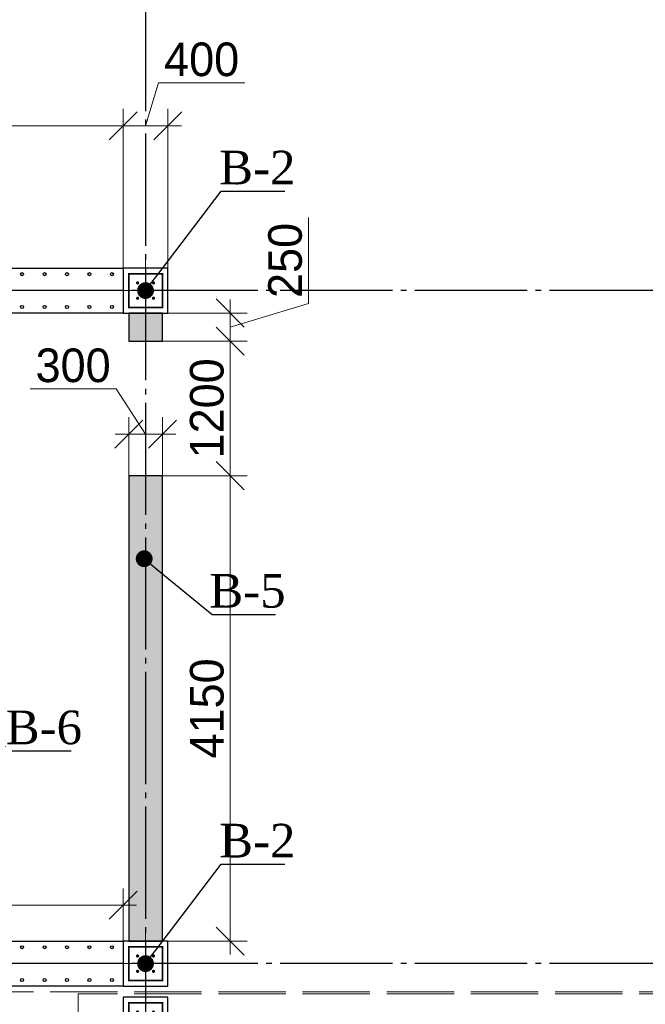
# Model space of a CAD drawing. Header units: millimetres. Extents: x -33345 to 4712671, y -3392 to 121473.
# Tile 176 of 256: x 943343 to 948919, y 70236 to 79013. Entities that reach past the tile are written whole.
import ezdxf
from ezdxf import colors
from ezdxf.entities.mleader import LeaderData, LeaderLine
from ezdxf.math import Vec2, Vec3

# ---------------------------------------------------------------- set-up
doc = ezdxf.new("R2010")
doc.units = ezdxf.units.MM
for name, pattern in [('ACAD_ISO02W100', [15, 12, -3]), ('CENTER2', [28.575, 19.05, -3.175, 3.175, -3.175]), ('ГОСТ 2.303 5', [24, 20, -1.5, 1, -1.5])]:
    doc.linetypes.add(name, pattern=pattern)
for name, color, linetype in [('00-Axes', 1, 'CENTER2'), ('HA', 9, 'Continuous'), ('Штриховка', 7, 'Continuous')]:
    doc.layers.add(name, color=color, linetype=linetype)
for name, color, linetype, lineweight in [('A _Devor rtt', 176, 'Continuous', 30), ('doors', 250, 'Continuous', 5), ('армирование', 150, 'Continuous', 50)]:
    doc.layers.add(name, color=color, linetype=linetype, lineweight=lineweight)
doc.styles.add('RUS text aehalf', font='aehalf.shx', dxfattribs={"width": 0.7, "oblique": 15})
doc.styles.add('Times New Roman', font='times.ttf')
doc.styles.add('X-U-RW-01$0$StyleROMANS', font='GOTHIC.TTF')
doc.dimstyles.new('RUS м100', dxfattribs={"dimscale": 0, "dimtxt": 250, "dimasz": 100, "dimexe": 100, "dimexo": 0, "dimgap": 70, "dimtad": 1, "dimdec": 0, "dimdsep": 46, "dimtxsty": 'RUS text aehalf', "dimblk": 'OBLIQUE', "dimcen": 0.09, "dimdle": 100, "dimclrd": 256, "dimclre": 256, "dimclrt": 256, "dimadec": 1, "dimazin": 2, "dimtfac": 1, "dimtdec": 0, "dimtofl": 0, "dimtmove": 0, "dimatfit": 3, "dimldrblk": 'OBLIQUE', "dimfxl": 300, "dimtolj": 1, "dimtzin": 0, "dimlwd": -1, "dimlwe": -1, "dimarcsym": 0})

# ---------------------------------------------------------------- blocks, each defined once
blk = doc.blocks.new('gfffggfsre')
at = {"layer": '00-Axes', "color": 251, "linetype": 'ГОСТ 2.303 5', "ltscale": 50, "true_color": 0x636466}
for points in [[(19727, 16269.4), (19727, -5825.8)], [(42327, 10069.4), (-21034.5, 10069.4)], [(42327, 4069.4), (-21034.5, 4069.4)]]:
    blk.add_lwpolyline(points, dxfattribs=at)
blk = doc.blocks.new('column')
at = {"lineweight": 0}
for points in [[(-68.3, 56, -1), (-68.3, 86, -1)], [(68.3, 56, 1), (68.3, 86, 1)], [(-68.3, -56, 1), (-68.3, -86, 1)], [(68.3, -56, -1), (68.3, -86, -1)]]:
    blk.add_hatch(color=0, dxfattribs=at).paths.add_polyline_path(points)
at = {"color": 0, "lineweight": 0}
for p, q in [((0, 300), (0, -300)), ((300, 0), (-300, 0))]:
    blk.add_line(p, q, dxfattribs=at)
at = {"lineweight": 30}
blk.add_lwpolyline([(-200, 200), (200, 200), (200, -200), (-200, -200)], close=True, dxfattribs=at)
at = {"color": 0, "lineweight": 0, "const_width": 15}
blk.add_lwpolyline([(150, -150), (150, 150), (-150, 150), (-150, -150)], close=True, dxfattribs=at)
blk = doc.blocks.new('_Dot')
at = {"color": 0, "linetype": 'ByBlock', "lineweight": -2}
blk.add_line((-0.5, 0), (-1, 0), dxfattribs=at)
at = {"color": 0, "linetype": 'ByBlock', "const_width": 0.5}
blk.add_lwpolyline([(-0.25, 0, 1), (0.25, 0, 1)], format="xyb", close=True, dxfattribs=at)
blk = doc.blocks.new('*U1109')
at = {"layer": 'армирование', "color": 1, "lineweight": 30, "ltscale": 4}
for centre in [(0, 146.2), (0, -146.2)]:
    blk.add_circle(centre, 13.5, dxfattribs=at)
blk = doc.blocks.new('*U1110')
at = {"color": 0, "linetype": 'ByBlock', "lineweight": -2, "transparency": 16777216}
for p in [(0, 0), (200, 0), (400, 0), (600, 0), (800, 0), (1000, 0), (1200, 0), (1400, 0), (1600, 0), (1800, 0), (2000, 0), (2200, 0), (2400, 0), (2600, 0), (2800, 0), (3000, 0), (3200, 0), (3400, 0), (3600, 0), (3800, 0), (4000, 0), (4200, 0), (4400, 0), (4600, 0), (4800, 0), (5000, 0), (5200, 0), (5400, 0)]:
    blk.add_blockref('*U1109', p, dxfattribs=at)
blk = doc.blocks.new('_Oblique')
at = {"color": 0, "linetype": 'ByBlock', "lineweight": -2}
blk.add_line((-0.5, -0.5), (0.5, 0.5), dxfattribs=at)
blk = doc.blocks.new('*D2826')
at = {"layer": 'Defpoints', "color": 0, "ltscale": 100, "transparency": 16777216}
for p in [(944664.5, 76398.1), (944614.5, 76148.1), (945219.9, 76148.1)]:
    blk.add_point(p, dxfattribs=at)
at = {"layer": 'doors', "ltscale": 100, "transparency": 16777216}
for p, q in [((945917.5, 76482.4), (945917.5, 77250.9)), ((945219.9, 76518.1), (945219.9, 76028.1)), ((945219.9, 76273.1), (945917.5, 76482.4)), ((944664.5, 76398.1), (945369.9, 76398.1)), ((944614.5, 76148.1), (945369.9, 76148.1))]:
    blk.add_line(p, q, dxfattribs=at)
at = {"layer": 'doors', "ltscale": 100, "transparency": 16777216, "xscale": 250, "yscale": 250, "zscale": 250}
for p, rotation in [((945219.9, 76398.1), 90), ((945219.9, 76148.1), 270)]:
    blk.add_blockref('_Oblique', p, dxfattribs=dict(at, rotation=rotation))
at = {"layer": 'doors', "lineweight": 13, "ltscale": 100, "transparency": 16777216, "insert": (945710, 76866.7), "char_height": 300, "attachment_point": 5, "rotation": 90, "style": 'X-U-RW-01$0$StyleROMANS'}
blk.add_mtext('\\A1;250', dxfattribs=at)
blk = doc.blocks.new('*D2827')
at = {"layer": 'Defpoints', "color": 0, "ltscale": 100, "transparency": 16777216}
for p in [(944614.5, 76148.1), (944614.5, 74948.1), (945219.9, 74948.1)]:
    blk.add_point(p, dxfattribs=at)
at = {"layer": 'doors', "ltscale": 100, "transparency": 16777216}
for p, q in [((945219.9, 76268.1), (945219.9, 74828.1)), ((944614.5, 76148.1), (945369.9, 76148.1)), ((944614.5, 74948.1), (945369.9, 74948.1))]:
    blk.add_line(p, q, dxfattribs=at)
at = {"layer": 'doors', "ltscale": 100, "transparency": 16777216, "xscale": 250, "yscale": 250, "zscale": 250}
for p, rotation in [((945219.9, 76148.1), 90), ((945219.9, 74948.1), 270)]:
    blk.add_blockref('_Oblique', p, dxfattribs=dict(at, rotation=rotation))
at = {"layer": 'doors', "lineweight": 13, "ltscale": 100, "transparency": 16777216, "insert": (945012.3, 75548.1), "char_height": 300, "attachment_point": 5, "rotation": 90, "style": 'X-U-RW-01$0$StyleROMANS'}
blk.add_mtext('\\A1;1200', dxfattribs=at)
blk = doc.blocks.new('*D2828')
at = {"layer": 'Defpoints', "color": 0, "ltscale": 100, "transparency": 16777216}
for p in [(944614.5, 74948.1), (944616.7, 70798.1), (945219.9, 70798.1)]:
    blk.add_point(p, dxfattribs=at)
at = {"layer": 'doors', "ltscale": 100, "transparency": 16777216}
for p, q in [((945219.9, 75068.1), (945219.9, 70678.1)), ((944614.5, 74948.1), (945369.9, 74948.1)), ((944616.7, 70798.1), (945369.9, 70798.1))]:
    blk.add_line(p, q, dxfattribs=at)
at = {"layer": 'doors', "ltscale": 100, "transparency": 16777216, "xscale": 250, "yscale": 250, "zscale": 250}
for p, rotation in [((945219.9, 74948.1), 90), ((945219.9, 70798.1), 270)]:
    blk.add_blockref('_Oblique', p, dxfattribs=dict(at, rotation=rotation))
at = {"layer": 'doors', "lineweight": 13, "ltscale": 100, "transparency": 16777216, "insert": (945012.3, 72873.1), "char_height": 300, "attachment_point": 5, "rotation": 90, "style": 'X-U-RW-01$0$StyleROMANS'}
blk.add_mtext('\\A1;4150', dxfattribs=at)
blk = doc.blocks.new('*D1263')
at = {"layer": 'Defpoints', "color": 0, "ltscale": 100, "transparency": 16777216}
for p in [(944264.5, 71118.7), (938664.5, 70798.1), (944264.5, 70798.1)]:
    blk.add_point(p, dxfattribs=at)
at = {"layer": 'doors', "ltscale": 100, "transparency": 16777216}
for p, q in [((938664.5, 70798.1), (938664.5, 71268.7)), ((944264.5, 70798.1), (944264.5, 71268.7)), ((938544.5, 71118.7), (944384.5, 71118.7))]:
    blk.add_line(p, q, dxfattribs=at)
at = {"layer": 'doors', "ltscale": 100, "transparency": 16777216, "xscale": 250, "yscale": 250, "zscale": 250, "rotation": 180}
blk.add_blockref('_Oblique', (938664.5, 71118.7), dxfattribs=at)
at = {"layer": 'doors', "ltscale": 100, "transparency": 16777216, "xscale": 250, "yscale": 250, "zscale": 250}
blk.add_blockref('_Oblique', (944264.5, 71118.7), dxfattribs=at)
at = {"layer": 'doors', "lineweight": 13, "ltscale": 100, "transparency": 16777216, "insert": (941464.5, 71326.2), "char_height": 300, "attachment_point": 5, "style": 'X-U-RW-01$0$StyleROMANS'}
blk.add_mtext('\\A1;5600', dxfattribs=at)
blk = doc.blocks.new('*D2829')
at = {"layer": 'Defpoints', "color": 0, "ltscale": 100, "transparency": 16777216}
for p in [(944314.5, 75319.1), (944314.5, 74521.2), (944614.5, 74521.2)]:
    blk.add_point(p, dxfattribs=at)
at = {"layer": 'doors', "ltscale": 100, "transparency": 16777216}
for p, q in [((944202.2, 75722.2), (943435.9, 75722.2)), ((944464.5, 75319.1), (944202.2, 75722.2)), ((944314.5, 74521.2), (944314.5, 75469.1)), ((944614.5, 74521.2), (944614.5, 75469.1)), ((944734.5, 75319.1), (944194.5, 75319.1))]:
    blk.add_line(p, q, dxfattribs=at)
at = {"layer": 'doors', "ltscale": 100, "transparency": 16777216, "xscale": 250, "yscale": 250, "zscale": 250, "rotation": 180}
blk.add_blockref('_Oblique', (944314.5, 75319.1), dxfattribs=at)
at = {"layer": 'doors', "ltscale": 100, "transparency": 16777216, "xscale": 250, "yscale": 250, "zscale": 250}
blk.add_blockref('_Oblique', (944614.5, 75319.1), dxfattribs=at)
at = {"layer": 'doors', "lineweight": 13, "ltscale": 100, "transparency": 16777216, "insert": (943819.1, 75929.8), "char_height": 300, "attachment_point": 5, "style": 'X-U-RW-01$0$StyleROMANS'}
blk.add_mtext('\\A1;300', dxfattribs=at)
blk = doc.blocks.new('*D2852')
at = {"layer": 'Defpoints', "color": 0, "ltscale": 100, "transparency": 16777216}
for p in [(944264.5, 78067.3), (938664.5, 76798.1), (944264.5, 76798.1)]:
    blk.add_point(p, dxfattribs=at)
at = {"layer": 'doors', "ltscale": 100, "transparency": 16777216}
for p, q in [((938664.5, 76798.1), (938664.5, 78217.3)), ((944264.5, 76798.1), (944264.5, 78217.3)), ((938544.5, 78067.3), (944384.5, 78067.3))]:
    blk.add_line(p, q, dxfattribs=at)
at = {"layer": 'doors', "ltscale": 100, "transparency": 16777216, "xscale": 250, "yscale": 250, "zscale": 250, "rotation": 180}
blk.add_blockref('_Oblique', (938664.5, 78067.3), dxfattribs=at)
at = {"layer": 'doors', "ltscale": 100, "transparency": 16777216, "xscale": 250, "yscale": 250, "zscale": 250}
blk.add_blockref('_Oblique', (944264.5, 78067.3), dxfattribs=at)
at = {"layer": 'doors', "lineweight": 13, "ltscale": 100, "transparency": 16777216, "insert": (941464.5, 78274.9), "char_height": 300, "attachment_point": 5, "style": 'X-U-RW-01$0$StyleROMANS'}
blk.add_mtext('\\A1;5600', dxfattribs=at)
blk = doc.blocks.new('*D2853')
at = {"layer": 'Defpoints', "color": 0, "ltscale": 100, "transparency": 16777216}
for p in [(944664.5, 78067.3), (944264.5, 76798.1), (944664.5, 76798.1)]:
    blk.add_point(p, dxfattribs=at)
at = {"layer": 'doors', "ltscale": 100, "transparency": 16777216}
for p, q in [((944464.5, 78067.3), (944579.3, 78449.9)), ((944579.3, 78449.9), (945349.6, 78449.9)), ((944264.5, 76798.1), (944264.5, 78217.3)), ((944664.5, 76798.1), (944664.5, 78217.3)), ((944144.5, 78067.3), (944784.5, 78067.3))]:
    blk.add_line(p, q, dxfattribs=at)
at = {"layer": 'doors', "ltscale": 100, "transparency": 16777216, "xscale": 250, "yscale": 250, "zscale": 250, "rotation": 180}
blk.add_blockref('_Oblique', (944264.5, 78067.3), dxfattribs=at)
at = {"layer": 'doors', "ltscale": 100, "transparency": 16777216, "xscale": 250, "yscale": 250, "zscale": 250}
blk.add_blockref('_Oblique', (944664.5, 78067.3), dxfattribs=at)
at = {"layer": 'doors', "lineweight": 13, "ltscale": 100, "transparency": 16777216, "insert": (944964.5, 78657.4), "char_height": 300, "attachment_point": 5, "style": 'X-U-RW-01$0$StyleROMANS'}
blk.add_mtext('\\A1;400', dxfattribs=at)
blk = doc.blocks.new('*U1115')
at = {"layer": 'армирование', "color": 1, "lineweight": 30, "ltscale": 4}
for centre in [(0, 146.2), (0, -146.2)]:
    blk.add_circle(centre, 13.5, dxfattribs=at)
blk = doc.blocks.new('*U1116')
at = {"color": 0, "linetype": 'ByBlock', "lineweight": -2, "transparency": 16777216}
for p in [(0, 0), (200, 0), (400, 0), (600, 0), (800, 0), (1000, 0), (1200, 0), (1400, 0), (1600, 0), (1800, 0), (2000, 0), (2200, 0), (2400, 0), (2600, 0), (2800, 0), (3000, 0), (3200, 0), (3400, 0), (3600, 0), (3800, 0), (4000, 0), (4200, 0), (4400, 0), (4600, 0), (4800, 0), (5000, 0), (5200, 0), (5400, 0)]:
    blk.add_blockref('*U1115', p, dxfattribs=at)

msp = doc.modelspace()

# ---------------------------------------------------------------- hatches: boundary and pattern name
at = {"layer": 'Штриховка', "lineweight": 13, "ltscale": 100, "true_color": 0x991b1e}
h = msp.add_hatch(dxfattribs=at)
h.set_pattern_fill('AR-SAND', color=244, scale=2)
h.set_pattern_definition([(37.5, (44817632.49, -22640276.79), (-3.20006259, 97.88264747), [0, -77.216, 0, -86.36, 0, -82.55]), (7.5, (44817632.49, -22640276.79), (89.90465663, 143.3650201), [0, -41.656, 0, -69.596, 0, -26.67]), (327.5, (44817570.005, -22640276.79), (158.19847405, 0.28743694), [0, -25.4, 0, -91.44, 0, -119.38]), (317.5, (44817570, -22640276.79), (152.7112905, 44.58586465), [0, -12.7, 0, -59.944, 0, -68.58])])
h.paths.add_polyline_path([(931614.523, 76398.107), (931314.523, 76398.107), (931314.523, 70798.107), (931614.523, 70798.107)])
h.paths.add_polyline_path([(925664.523, 70398.107), (931264.523, 70398.107), (931264.523, 70698.107), (925664.523, 70698.107)])
h.paths.add_polyline_path([(944314.523, 74948.107), (944314.523, 70798.107), (944614.523, 70798.107), (944614.523, 74948.107)])
h.paths.add_polyline_path([(944614.523, 76148.107), (944614.523, 76398.107), (944314.523, 76398.107), (944314.523, 76148.107)])
h.paths.add_polyline_path([(952114.523, 70698.107), (954664.523, 70698.107), (954664.523, 70398.107), (952114.523, 70398.107)])
h.paths.add_polyline_path([(954714.523, 71848.107), (954714.523, 70798.107), (955014.523, 70798.107), (955014.523, 71848.107)])
h.paths.add_polyline_path([(955014.523, 75348.107), (955014.523, 76398.107), (954714.523, 76398.107), (954714.523, 75348.107)])
h.paths.add_polyline_path([(950664.523, 82798.107), (954664.523, 82798.107), (954664.523, 82498.107), (950664.523, 82498.107)])
h.paths.add_polyline_path([(925264.523, 82498.107), (925264.523, 82798.107), (919664.523, 82798.107), (919664.523, 82498.107)])
h.paths.add_polyline_path([(913614.523, 75348.107), (913614.523, 76398.107), (913314.523, 76398.107), (913314.523, 75348.107)])
h.paths.add_polyline_path([(913314.523, 71848.107), (913314.523, 70798.107), (913614.523, 70798.107), (913614.523, 71848.107)])

# ---------------------------------------------------------------- linework, layer by layer
at = {"color": 5, "linetype": 'ACAD_ISO02W100', "lineweight": 15, "ltscale": 50}
for points in [[(906864.523, 70348.107), (906864.523, 83198.107), (967464.523, 83198.107), (967464.523, 70348.107)], [(967464.523, 70328.107), (943864.523, 70328.107), (943864.523, 67398.107), (943864.523, 67398.107), (943864.523, 63998.107), (967464.523, 63998.107)]]:
    msp.add_lwpolyline(points, close=True, dxfattribs=at)
at = {"layer": 'A _Devor rtt', "color": 244, "lineweight": 30, "ltscale": 10, "true_color": 0x991b1e}
for points in [[(944614.523, 76148.107), (944614.523, 76398.107), (944314.523, 76398.107), (944314.523, 76148.107), (944614.523, 76148.107)], [(944314.523, 74948.107), (944314.523, 70798.107), (944614.523, 70798.107), (944614.523, 74948.107), (944314.523, 74948.107)]]:
    msp.add_lwpolyline(points, dxfattribs=at)
at = {"layer": 'HA', "color": 250, "lineweight": 30, "ltscale": 100}
for points in [[(938664.523, 76798.107), (944264.523, 76798.107), (944264.523, 76398.107), (938664.523, 76398.107)], [(938664.523, 70398.107), (938664.523, 70798.107), (944264.523, 70798.107), (944264.523, 70398.107)]]:
    msp.add_lwpolyline(points, close=True, dxfattribs=at)

# ---------------------------------------------------------------- block references
at = {"color": 244, "lineweight": 50, "true_color": 0x991b1e}
msp.add_blockref('gfffggfsre', (924737.559, 66528.7), dxfattribs=at)
at = {"xscale": -1, "rotation": 270}
for p in [(944464.523, 76598.107), (944464.523, 70598.107), (944464.523, 70098.107)]:
    msp.add_blockref('column', p, dxfattribs=at)
at = {"color": 0, "lineweight": 13}
for name, p in [('*U1110', (938764.523, 76598.107)), ('*U1116', (938764.523, 70598.107))]:
    msp.add_blockref(name, p, dxfattribs=at)

# ---------------------------------------------------------------- dimensions: what is measured, and where the dimension line sits
at = {"layer": 'doors', "color": 0, "lineweight": 13, "ltscale": 100}
for base, p1, p2, picture, middle in [((944664.523, 78067.322), (944264.523, 76798.107), (944664.523, 76798.107), '*D2853', (944629.287, 78657.413)), ((944264.523, 78067.322), (938664.523, 76798.107), (944264.523, 76798.107), '*D2852', (941464.523, 78274.868)), ((944264.523, 71118.703), (938664.523, 70798.107), (944264.523, 70798.107), '*D1263', (941464.523, 71326.249))]:
    dim = msp.add_linear_dim(base=base, p1=p1, p2=p2, dimstyle='RUS м100', override={"dimscale": 1, "dimtxt": 300, "dimasz": 250, "dimexe": 150, "dimgap": 50, "dimtxsty": 'X-U-RW-01$0$StyleROMANS', "dimdle": 120, "dimtmove": 1}, dxfattribs=at)
    dim.commit()
    dim.dimension.update_dxf_attribs({"geometry": picture, "text_midpoint": middle})
for base, p1, p2, picture, middle in [((945219.892, 76148.107), (944664.523, 76398.107), (944614.523, 76148.107), '*D2826', (945709.984, 76532.398)), ((945219.892, 74948.107), (944614.523, 76148.107), (944614.523, 74948.107), '*D2827', (945012.346, 75548.107)), ((945219.892, 70798.107), (944614.523, 74948.107), (944616.721, 70798.107), '*D2828', (945012.346, 72873.107))]:
    dim = msp.add_linear_dim(base=base, p1=p1, p2=p2, angle=90, dimstyle='RUS м100', override={"dimscale": 1, "dimtxt": 300, "dimasz": 250, "dimexe": 150, "dimgap": 50, "dimtxsty": 'X-U-RW-01$0$StyleROMANS', "dimdle": 120, "dimtmove": 1}, dxfattribs=at)
    dim.commit()
    dim.dimension.update_dxf_attribs({"geometry": picture, "text_midpoint": middle})
dim = msp.add_linear_dim(base=(944314.523, 75319.098), p1=(944614.523, 74521.177), p2=(944314.523, 74521.177), dimstyle='RUS м100', override={"dimscale": 1, "dimtxt": 300, "dimasz": 250, "dimexe": 150, "dimgap": 50, "dimtxsty": 'X-U-RW-01$0$StyleROMANS', "dimdle": 120, "dimtmove": 1}, dxfattribs=at)
dim.commit()
dim.dimension.update_dxf_attribs({"geometry": '*D2829', "text_midpoint": (944152.2, 75722.205), "dimtype": 160})

# ---------------------------------------------------------------- leaders
ml = msp.add_multileader_mtext('Standard')
ml.set_content('\\pxt11;В-2', color=256, style='Times New Roman')
ml.set_leader_properties()
ml.set_arrow_properties(name='DOT')
ml.build(insert=Vec2(0, 0))
ml.multileader.update_dxf_attribs({"has_dogleg": 0, "text_left_attachment_type": 6, "text_right_attachment_type": 6, "dogleg_length": 0.36, "arrow_head_size": 150})
ctx = ml.context
ctx.base_point, ctx.char_height, ctx.arrow_head_size, ctx.plane_origin = Vec3(945139.276, 77484.786), 300, 150, Vec3(941529.503, 72988.692)
ctx.left_attachment, ctx.right_attachment, ctx.text_align_type = 6, 6, 1
notes = []
notes.append((ctx, [(0, (1, 1, 0), (945138.916, 77484.786), (1, 0), 0.36, [(1, [(944464.523, 76598.107)], 0, [])])]))
ctx.mtext.insert, ctx.mtext.width, ctx.mtext.alignment, ctx.mtext.flow_direction = Vec3(945460.634, 77844.786), 558.68226, 2, 5
ml = msp.add_multileader_mtext('Standard')
ml.set_content('\\pxt11;В-5', color=256, style='Times New Roman')
ml.set_leader_properties()
ml.set_arrow_properties(name='DOT')
ml.build(insert=Vec2(0, 0))
ml.multileader.update_dxf_attribs({"has_dogleg": 0, "text_left_attachment_type": 6, "text_right_attachment_type": 6, "dogleg_length": 0.36, "arrow_head_size": 150})
ctx = ml.context
ctx.base_point, ctx.char_height, ctx.arrow_head_size, ctx.plane_origin = Vec3(945057.21, 73711.695), 300, 150, Vec3(941517.62, 77816.945)
ctx.left_attachment, ctx.right_attachment, ctx.text_align_type = 6, 6, 1
notes.append((ctx, [(0, (1, 1, 0), (945056.85, 73711.695), (1, 0), 0.36, [(1, [(944452.641, 74207.53)], 0, [])])]))
ctx.mtext.insert, ctx.mtext.width, ctx.mtext.alignment, ctx.mtext.flow_direction = Vec3(945373.161, 74071.695), 558.68226, 2, 5
ml = msp.add_multileader_mtext('Standard')
ml.set_content('\\pxt11;В-6', color=256, style='Times New Roman')
ml.set_leader_properties()
ml.set_arrow_properties(name='DOT')
ml.build(insert=Vec2(0, 0))
ml.multileader.update_dxf_attribs({"has_dogleg": 0, "text_left_attachment_type": 6, "text_right_attachment_type": 6, "dogleg_length": 0.36, "arrow_head_size": 150})
ctx = ml.context
ctx.base_point, ctx.char_height, ctx.arrow_head_size, ctx.plane_origin = Vec3(943236.637, 72494.261), 300, 150, Vec3(939626.863, 76990.355)
ctx.left_attachment, ctx.right_attachment, ctx.text_align_type = 6, 6, 1
notes.append((ctx, [(0, (1, 1, 0), (943236.277, 72494.261), (1, 0), 0.36, [(1, [(942561.884, 73380.939)], 0, [])])]))
ctx.mtext.insert, ctx.mtext.width, ctx.mtext.alignment, ctx.mtext.flow_direction = Vec3(943558.644, 72854.261), 558.68226, 2, 5
ml = msp.add_multileader_mtext('Standard')
ml.set_content('\\pxt11;В-2', color=256, style='Times New Roman')
ml.set_leader_properties()
ml.set_arrow_properties(name='DOT')
ml.build(insert=Vec2(0, 0))
ml.multileader.update_dxf_attribs({"has_dogleg": 0, "text_left_attachment_type": 6, "text_right_attachment_type": 6, "dogleg_length": 0.36, "arrow_head_size": 150})
ctx = ml.context
ctx.base_point, ctx.char_height, ctx.arrow_head_size, ctx.plane_origin = Vec3(945139.276, 71484.786), 300, 150, Vec3(941529.503, 66988.692)
ctx.left_attachment, ctx.right_attachment, ctx.text_align_type = 6, 6, 1
notes.append((ctx, [(0, (1, 1, 0), (945138.916, 71484.786), (1, 0), 0.36, [(1, [(944464.523, 70598.107)], 0, [])])]))
ctx.mtext.insert, ctx.mtext.width, ctx.mtext.alignment, ctx.mtext.flow_direction = Vec3(945460.634, 71844.786), 558.68226, 2, 5
for ctx, leaders in notes:
    for number, flags, end, landing, length, lines in leaders:
        leader = LeaderData()
        leader.index, (leader.has_last_leader_line, leader.has_dogleg_vector, leader.attachment_direction) = number, flags
        leader.last_leader_point, leader.dogleg_vector, leader.dogleg_length = Vec3(end), Vec3(landing), length
        for number, points, colour, breaks in lines:
            line = LeaderLine()
            line.index, line.vertices, line.color, line.breaks = number, Vec3.list(points), colors.encode_raw_color(colour), breaks
            leader.lines.append(line)
        ctx.leaders.append(leader)

doc.saveas('drawing.dxf')
